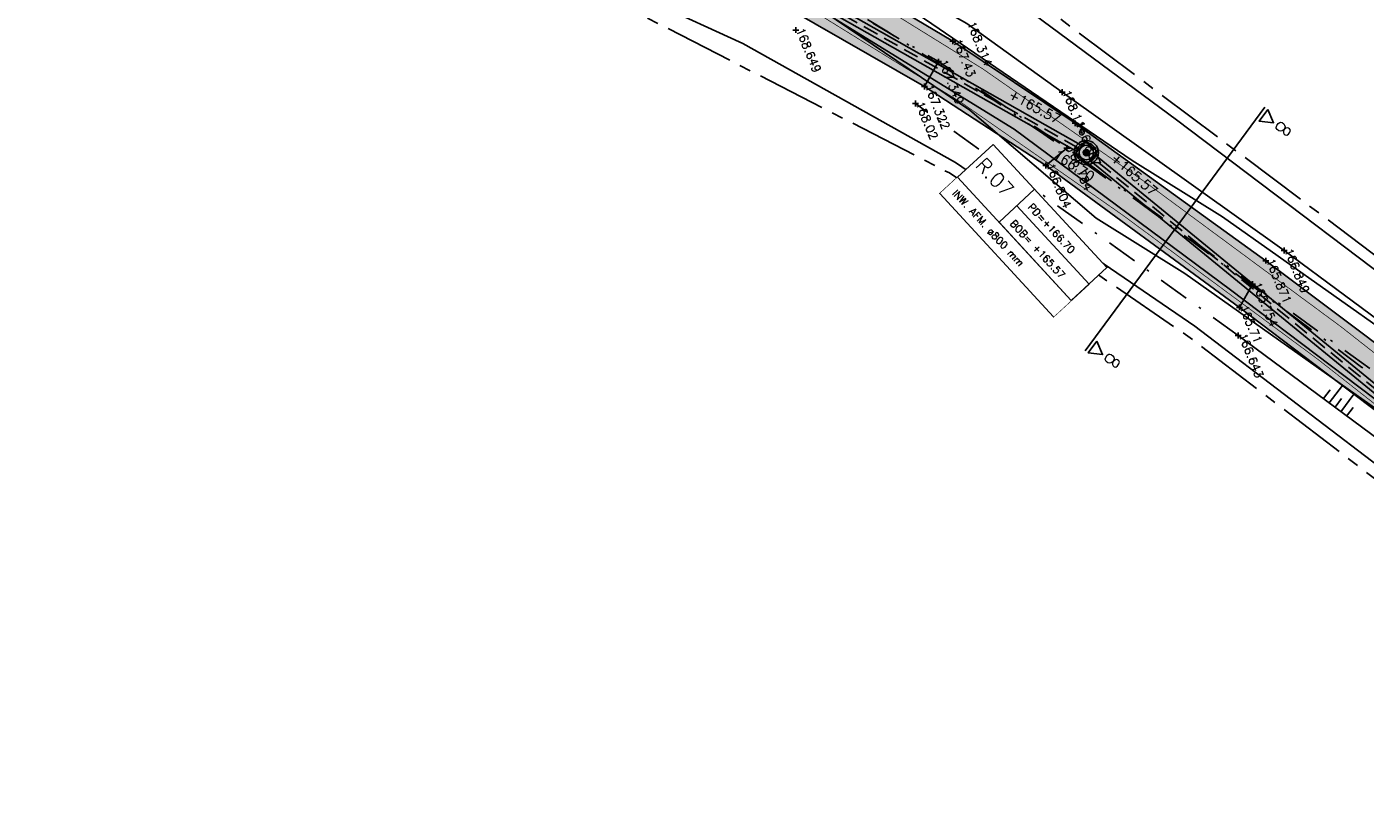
# Model space of a CAD drawing. Header units: metres. Extents: x 189938 to 192675, y 307646 to 311153.
# Tile 50 of 100: x 191445 to 191500, y 309284 to 309317. Entities that reach past the tile are written whole.
import ezdxf

# ---------------------------------------------------------------- set-up
doc = ezdxf.new("R2010")
doc.units = ezdxf.units.M
doc.set_wipeout_variables(frame=1)
for name, pattern in [('1-200 CENTER', [4.28625, 2.8575, -0.47625, 0.47625, -0.47625]), ('1-200 DASHDOT', [2.54, 1.27, -0.635, 0, -0.635]), ('1-200 HIDDEN', [0.9525, 0.635, -0.3175])]:
    doc.linetypes.add(name, pattern=pattern)
for name, color, linetype in [('PH-BEST-KADASTRALE-GRENS', 240, '1-200 CENTER'), ('PH-BEST-KANTVERHARDING', 252, 'Continuous'), ('PH-BEST-KL-LAAGSPANNING-ENEXIS', 12, '1-200 LAAGSPANNING'), ('PH-BEST-TALUD', 8, 'Continuous'), ('PH-HULPLIJNEN-DPROF', 6, '1-200 DASHDOT'), ('PH-HULPLIJNEN-LPROF', 3, '1-200 DASHDOT'), ('PH-INM-HOOGTE', 30, 'Continuous'), ('PH-INM-HOOGTE-AANDUIDING', 30, 'Continuous'), ('PH-INM-ONVERHARD', 8, 'Continuous'), ('PH-INM-VLAKVERDICHTINGSLIJN', 8, 'Continuous'), ('PH-INM-WEGAS', 6, '1-200 DASHDOT'), ('PH-NIEUW-AAND-DPROF', 3, 'Continuous'), ('PH-NIEUW-HALFVERHARDING', 9, 'Continuous'), ('PH-NIEUW-HOOGTES', 150, 'Continuous'), ('PH-NIEUW-WEGAS', 2, '1-200 DASHDOT'), ('PH-OPBREEK-HALFVERHARDING', 252, 'Continuous'), ('PH-RIO-PUT-RWA', 150, 'Continuous'), ('PH-RIO-PUTRAND', 7, 'Continuous'), ('PH-RIO-STRENG-RWA', 150, 'Continuous'), ('PH-RIO-TEKST-PUTTENSTAAT', 7, 'Continuous'), ('PH-RIO-VLOEIVLAKHOOGTE', 7, 'Continuous')]:
    doc.layers.add(name, color=color, linetype=linetype)
doc.layers.add('PH-NIEUW - ASFALT XIJKANT', color=115, linetype='Continuous', lineweight=18)
doc.styles.add('ROMANS', font='romans.shx')
doc.linetypes.add('1-200 LAAGSPANNING', pattern='A,1.5,-0.6,["LS",ROMANS,S=0.24,R=0,X=-0.45,Y=-0.12],-0.05', length=2.15)
pattern_1 = [(49.99999999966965, (190983.9148485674, 307878.360549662), (0.4554616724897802, -0.03984771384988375), [0.04762499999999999, -0.523875]), (354.9999999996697, (190983.9148485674, 307878.360549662), (-0.08810855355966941, 0.4776421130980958), [0.03809999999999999, -0.4191014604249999]), (100.4514446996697, (190983.9528035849, 307878.3572290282), (0.3673531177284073, 0.4377943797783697), [0.040475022, -0.4452256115]), (46.18419999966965, (190983.9148485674, 307878.4875496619), (0.6776976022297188, -0.1051058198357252), [0.07143749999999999, -0.7858124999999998]), (96.63555760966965, (190983.9713233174, 307878.478790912), (0.5935103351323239, 0.6185653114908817), [0.06071255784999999, -0.6678390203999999]), (351.1841511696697, (190983.9148485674, 307878.4875496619), (0.5935103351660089, 0.6185653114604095), [0.05714991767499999, -0.6286493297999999]), (20.99999999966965, (190983.9783485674, 307878.455799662), (0.3790359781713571, -0.2556629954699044), [0.04762499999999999, -0.523875]), (325.9999999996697, (190983.9783485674, 307878.455799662), (0.1545050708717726, 0.4604699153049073), [0.03809999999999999, -0.4190999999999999]), (71.45144499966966, (190984.0099348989, 307878.4344944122), (0.5335410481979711, 0.2048069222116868), [0.040475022, -0.4452248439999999]), (37.49999999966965, (190983.9148485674, 307878.360549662), (0.007721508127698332, 0.2113875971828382), [0, -0.4140199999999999, 0, -0.4254499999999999, 0, -0.4206874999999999]), (7.499999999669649, (190983.9148485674, 307878.360549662), (0.1670491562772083, 0.2504514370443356), [0, -0.24257, 0, -0.4044949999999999, 0, -0.1603375]), (327.4999999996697, (190983.7732435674, 307878.360549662), (0.3389764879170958, -0.01432185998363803), [0, -0.15875, 0, -0.4953, 0, -0.6572249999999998]), (317.4999999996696, (190983.7097435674, 307878.360549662), (0.3703229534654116, 0.0635662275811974), [0, -0.206375, 0, -0.3289299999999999, 0, -0.4667249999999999])]

# ---------------------------------------------------------------- blocks, each defined once
blk = doc.blocks.new('*U42')
for p, q in [((6.928477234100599, 1.000000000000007), (6.928477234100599, -0.9999999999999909)), ((2.357807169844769e-15, 0), (1.845037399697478e-15, -1.000000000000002))]:
    blk.add_line(p, q)
blk.add_lwpolyline([(0, 2), (6.928477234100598, 2), (6.928477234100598, -0.9999999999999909), (0, -0.9999999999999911)], close=True)
blk.add_wipeout([(0, 1.9999999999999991), (6.928477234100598, 1.9999999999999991), (6.928477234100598, -0.9999999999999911), (0, -0.9999999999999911)])
for p, q in [((2.528477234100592, 2), (2.528477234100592, 0)), ((2.528477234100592, 1), (6.928477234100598, 1.000000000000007)), ((2.528477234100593, 0), (6.928477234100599, 7.105427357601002e-15)), ((3.067280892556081e-16, -1.000000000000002), (6.928477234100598, -0.9999999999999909))]:
    blk.add_line(p, q)
blk.add_lwpolyline([(0, 2), (0, 0), (6.928477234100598, 7.105427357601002e-15), (6.928477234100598, 2)], close=True)
at = {"style": 'ROMANS'}
for tag, p, height in [('P.NR', (0.1390398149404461, 0.8280474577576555), 0.6), ('PD', (2.876738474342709, 1.265068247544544), 0.3), ('BOB', (2.876738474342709, 0.2650682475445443), 0.3), ('INW.AFM.', (0.3378013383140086, -0.6429989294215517), 0.3)]:
    blk.add_attdef(tag, p, '', height=height, dxfattribs=at)
blk = doc.blocks.new('*U31')
for p, q in [((-0.3250000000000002, 0.3249999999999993), (-0.3250000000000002, -0.3250000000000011)), ((-0.3250000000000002, 0.3249999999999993), (0.3250000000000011, 0.3249999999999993)), ((0.3250000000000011, 0.3249999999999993), (0.3249999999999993, -0.3250000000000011)), ((-0.3250000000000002, -0.3250000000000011), (0.3249999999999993, -0.3250000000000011))]:
    blk.add_line(p, q)
blk.add_circle((0, 0), 0.3)
blk = doc.blocks.new('Hoogtepunt')
h = blk.add_hatch(color=256)
edge = h.paths.add_edge_path()
edge.add_arc((-5.820766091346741e-11, 0), 0.1276989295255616, 0, 360)
blk.add_circle((-5.820766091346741e-11, 0), 0.1276989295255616)

msp = doc.modelspace()

# ---------------------------------------------------------------- hatches: boundary and pattern name
at = {"layer": 'PH-NIEUW-HALFVERHARDING', "transparency": 33554559}
h = msp.add_hatch(color=41, dxfattribs=at)
h.dxf.hatch_style = 1
edge = h.paths.add_edge_path()
edge.add_line((191554.9859012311, 309223.6796000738), (191554.2223372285, 309225.5598848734))
edge.add_arc((191571.6296922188, 309235.9120594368), 20.25298807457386, 206.9911534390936, 210.7399993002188, ccw=False)
edge.add_line((191553.5827282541, 309226.7201816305), (191551.5792668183, 309230.4693765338))
edge.add_arc((191578.7660722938, 309244.9972199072), 30.82500000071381, 201.6098753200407, 208.1187594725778, ccw=False)
edge.add_line((191550.1076683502, 309233.6448409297), (191543.2435571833, 309250.9728803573))
edge.add_arc((191488.2277890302, 309229.1796272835), 59.17500000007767, 21.6098753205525, 39.82597815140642)
edge.add_line((191533.6737875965, 309267.0787280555), (191526.7597069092, 309275.3696187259))
edge.add_arc((191435.234115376, 309199.0430393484), 119.1749999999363, 39.82597815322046, 43.39710107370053)
edge.add_line((191521.8277946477, 309280.922312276), (191517.6850189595, 309285.3036187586))
edge.add_arc((191409.2932445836, 309182.8126365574), 149.1749918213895, 43.39720279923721, 53.5724700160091)
edge.add_line((191497.8741842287, 309302.840113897), (191489.8205152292, 309308.7837660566))
edge.add_arc((191401.2395701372, 309188.7562825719), 149.1750000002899, 53.57246973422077, 62.95540193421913)
edge.add_line((191469.0670418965, 309321.6194253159), (191462.2585208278, 309325.0952182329))
edge.add_arc((191592.8877434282, 309580.0157004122), 286.4409992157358, 241.4132758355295, 242.86797992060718, ccw=False)
edge.add_line((191455.8290450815, 309328.4936154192), (191454.9140833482, 309328.9085230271))
edge.add_line((191454.9140833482, 309328.9085230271), (191455.779949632, 309330.4871360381))
edge.add_line((191455.779949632, 309330.4871360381), (191456.6211948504, 309329.9413020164))
edge.add_arc((191593.0515607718, 309580.3056265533), 285.1237270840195, 241.4128256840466, 242.8652897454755)
edge.add_line((191463.011156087, 309326.5635667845), (191469.8172703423, 309323.0890025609))
edge.add_arc((191401.2395701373, 309188.7562825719), 150.8250000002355, 53.57246973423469, 62.95540193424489, ccw=False)
edge.add_line((191490.8002944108, 309310.1113701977), (191498.8539634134, 309304.1677180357))
edge.add_arc((191409.293233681, 309182.8126242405), 150.8250082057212, 43.39720224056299, 53.5724694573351, ccw=False)
edge.add_line((191518.8839245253, 309286.4372524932), (191523.0267002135, 309282.0559460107))
edge.add_arc((191435.2341153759, 309199.0430393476), 120.8250000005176, 39.8259781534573, 43.39710107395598, ccw=False)
edge.add_line((191528.0268957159, 309276.4263743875), (191534.9409764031, 309268.1354837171))
edge.add_arc((191488.2277890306, 309229.1796272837), 60.82499999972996, 21.609875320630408, 39.8259781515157, ccw=False)
edge.add_line((191544.7775836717, 309251.5805502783), (191551.6416948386, 309234.2525108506))
edge.add_arc((191578.7660722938, 309244.9972199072), 29.17500000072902, 201.6098753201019, 208.11875947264)
edge.add_line((191553.0345216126, 309231.247022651), (191555.0379830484, 309227.4978277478))
edge.add_arc((191598.40898578, 309250.6740385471), 49.1749999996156, 208.118759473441, 211.8676053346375)
edge.add_line((191556.6461174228, 309224.7116917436), (191554.9859012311, 309223.6796000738))
at = {"layer": 'PH-OPBREEK-HALFVERHARDING'}
h = msp.add_hatch(dxfattribs=at)
h.set_pattern_fill('AR-CONC', color=256, scale=0.0025, angle=-3.303487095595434e-10)
h.set_pattern_definition(pattern_1)
h.paths.add_polyline_path([(191494.8366866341, 309304.8295381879), (191496.1647356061, 309306.5821595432), (191495.7460000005, 309306.8969999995), (191487.8650000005, 309312.5699999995), (191482.8040000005, 309315.9649999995), (191475.6730000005, 309320.2059999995), (191468.7760000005, 309323.9069999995), (191463.0940000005, 309326.7359999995), (191456.0070000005, 309330.6069999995), (191447.8110000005, 309335.3529999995), (191441.8300000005, 309338.7279999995), (191436.7130000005, 309342.0049999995), (191428.4020000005, 309348.7829999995), (191419.6080000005, 309356.4139999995), (191412.9390000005, 309362.2319999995), (191403.6510000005, 309369.4389999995), (191401.6100000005, 309371.1399999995), (191388.9230000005, 309381.3089999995), (191385.4370000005, 309384.2909999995), (191378.2610000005, 309392.2279999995), (191371.1670000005, 309401.5569999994), (191364.0340000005, 309411.0999999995), (191356.3340000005, 309420.2389999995), (191346.4810000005, 309432.0529999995), (191338.3620000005, 309441.9109999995), (191333.5160000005, 309448.9439999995), (191330.2750000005, 309453.5429999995), (191327.1730000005, 309457.9109999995), (191323.4650000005, 309463.9519999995), (191319.2570000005, 309470.7879999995), (191316.4610000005, 309474.9999999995), (191312.8550000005, 309480.1349999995), (191308.1330000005, 309485.8379999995), (191304.3350000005, 309489.6929999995), (191299.3210000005, 309494.4709999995), (191298.4650000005, 309495.2249999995), (191295.9650000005, 309497.5759999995), (191294.0570000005, 309499.4659999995), (191290.6210000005, 309498.6679999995), (191294.3610000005, 309495.9849999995), (191296.3410000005, 309494.3269999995), (191298.7160000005, 309492.4049999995), (191302.7550000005, 309488.7149999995), (191307.0510000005, 309483.9139999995), (191311.3610000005, 309478.8889999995), (191315.9290000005, 309472.5769999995), (191318.0310000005, 309469.3209999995), (191322.2160000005, 309462.9419999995), (191326.3100000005, 309456.3279999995), (191328.8350000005, 309452.3829999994), (191332.4580000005, 309447.0609999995), (191337.3080000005, 309440.6459999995), (191345.1160000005, 309430.4289999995), (191354.8730000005, 309418.9209999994), (191362.5500000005, 309409.6539999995), (191369.8250000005, 309400.0619999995), (191376.9620000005, 309390.3519999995), (191383.8490000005, 309382.7129999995), (191387.6490000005, 309379.3419999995), (191400.0800000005, 309369.6339999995), (191402.5230000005, 309367.6969999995), (191411.6660000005, 309360.6029999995), (191418.9000000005, 309354.3279999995), (191427.0000000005, 309347.3219999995), (191435.8820000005, 309340.1149999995), (191440.5430000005, 309337.0689999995), (191447.5060000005, 309332.9869999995), (191454.7720000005, 309328.7029999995), (191464.1380000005, 309323.9209999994), (191467.8040000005, 309321.9769999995), (191474.8520000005, 309317.9829999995), (191481.6340000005, 309314.0869999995), (191486.6520000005, 309310.8299999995), (191494.6500000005, 309304.9709999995)])
h = msp.add_hatch(dxfattribs=at)
h.set_pattern_fill('AR-CONC', color=256, scale=0.0025, angle=-3.303487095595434e-10)
h.set_pattern_definition(pattern_1)
edge = h.paths.add_edge_path()
edge.add_line((191496.1649613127, 309306.5824574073), (191494.8366866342, 309304.8295381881))
edge.add_line((191494.8366866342, 309304.8295381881), (191500.9080000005, 309300.2289999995))
edge.add_line((191500.9080000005, 309300.2289999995), (191506.8680000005, 309295.2889999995))
edge.add_line((191506.8680000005, 309295.2889999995), (191512.5580000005, 309290.0289999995))
edge.add_line((191512.5580000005, 309290.0289999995), (191518.6030000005, 309283.9619999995))
edge.add_line((191518.6030000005, 309283.9619999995), (191523.1200000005, 309279.2049999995))
edge.add_line((191523.1200000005, 309279.2049999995), (191525.2810000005, 309276.6349999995))
edge.add_line((191525.2810000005, 309276.6349999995), (191530.7650000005, 309270.3269999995))
edge.add_line((191530.7650000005, 309270.3269999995), (191532.9300000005, 309267.6319999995))
edge.add_line((191532.9300000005, 309267.6319999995), (191535.7240000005, 309264.2419999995))
edge.add_line((191535.7240000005, 309264.2419999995), (191537.5490000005, 309261.4279999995))
edge.add_line((191537.5490000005, 309261.4279999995), (191540.0380000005, 309257.5529999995))
edge.add_line((191540.0380000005, 309257.5529999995), (191542.6200000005, 309252.1499999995))
edge.add_line((191542.6200000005, 309252.1499999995), (191546.3310000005, 309242.7449999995))
edge.add_line((191546.3310000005, 309242.7449999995), (191550.7090000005, 309231.6929999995))
edge.add_line((191550.7090000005, 309231.6929999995), (191555.0000000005, 309223.6629999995))
edge.add_line((191555.0000000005, 309223.6629999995), (191561.1260000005, 309215.4599999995))
edge.add_line((191561.1260000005, 309215.4599999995), (191570.5490000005, 309203.7719999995))
edge.add_line((191570.5490000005, 309203.7719999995), (191575.7590000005, 309197.8729999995))
edge.add_line((191575.7590000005, 309197.8729999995), (191583.0560000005, 309189.9909999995))
edge.add_line((191583.0560000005, 309189.9909999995), (191588.7380000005, 309184.1439999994))
edge.add_line((191588.7380000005, 309184.1439999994), (191596.8330000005, 309176.9769999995))
edge.add_line((191596.8330000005, 309176.9769999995), (191604.4770000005, 309170.3799999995))
edge.add_line((191604.4770000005, 309170.3799999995), (191609.7190000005, 309166.3059999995))
edge.add_line((191609.7190000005, 309166.3059999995), (191616.3530000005, 309161.6589999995))
edge.add_line((191616.3530000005, 309161.6589999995), (191622.3960000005, 309158.0229999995))
edge.add_line((191622.3960000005, 309158.0229999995), (191627.5000000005, 309154.9419999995))
edge.add_line((191627.5000000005, 309154.9419999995), (191637.1450000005, 309148.3939999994))
edge.add_line((191637.1450000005, 309148.3939999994), (191640.7670000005, 309145.9139999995))
edge.add_line((191640.7670000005, 309145.9139999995), (191646.6560000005, 309141.4659999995))
edge.add_line((191646.6560000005, 309141.4659999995), (191649.1390000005, 309139.5739999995))
edge.add_line((191649.1390000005, 309139.5739999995), (191654.5570000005, 309135.3399999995))
edge.add_line((191654.5570000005, 309135.3399999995), (191657.798, 309132.495))
edge.add_line((191657.798, 309132.495), (191661.881, 309129.005))
edge.add_line((191661.881, 309129.005), (191668.746, 309123.319))
edge.add_line((191668.746, 309123.319), (191671.77, 309121.214))
edge.add_line((191671.77, 309121.214), (191673.98, 309119.645))
edge.add_line((191673.98, 309119.645), (191675.464, 309122.818))
edge.add_line((191675.464, 309122.818), (191673.152, 309123.705))
edge.add_line((191673.152, 309123.705), (191670.702, 309125.302))
edge.add_line((191670.702, 309125.302), (191663.035, 309131.199))
edge.add_line((191663.035, 309131.199), (191659.526, 309134.207))
edge.add_line((191659.526, 309134.207), (191655.736999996, 309137.4290000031))
edge.add_line((191655.736999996, 309137.4290000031), (191650.5200000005, 309141.6939999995))
edge.add_line((191650.5200000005, 309141.6939999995), (191647.4230000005, 309144.0469999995))
edge.add_line((191647.4230000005, 309144.0469999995), (191643.0400000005, 309147.2969999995))
edge.add_line((191643.0400000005, 309147.2969999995), (191637.8340000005, 309151.1189999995))
edge.add_line((191637.8340000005, 309151.1189999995), (191629.0150000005, 309157.0309999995))
edge.add_line((191629.0150000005, 309157.0309999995), (191623.4810000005, 309160.3519999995))
edge.add_line((191623.4810000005, 309160.3519999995), (191618.5710000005, 309163.4649999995))
edge.add_line((191618.5710000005, 309163.4649999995), (191610.4840000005, 309168.7909999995))
edge.add_line((191610.4840000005, 309168.7909999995), (191606.0730000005, 309172.0739999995))
edge.add_line((191606.0730000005, 309172.0739999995), (191597.9970000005, 309179.0849999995))
edge.add_line((191597.9970000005, 309179.0849999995), (191591.3770000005, 309185.1079999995))
edge.add_line((191591.3770000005, 309185.1079999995), (191588.2870000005, 309188.2319999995))
edge.add_arc((191850.9242126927, 309447.1297044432), 368.7903562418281, 217.0835256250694, 224.5891849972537, ccw=False)
edge.add_line((191556.7190000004, 309224.7569999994), (191552.8340000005, 309232.0969999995))
edge.add_line((191552.8340000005, 309232.0969999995), (191547.8570000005, 309244.3199999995))
edge.add_line((191547.8570000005, 309244.3199999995), (191544.3620000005, 309252.9929999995))
edge.add_line((191544.3620000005, 309252.9929999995), (191541.4180000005, 309259.0099999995))
edge.add_line((191541.4180000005, 309259.0099999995), (191539.3430000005, 309262.3649999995))
edge.add_line((191539.3430000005, 309262.3649999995), (191536.5820000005, 309266.3709999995))
edge.add_line((191536.5820000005, 309266.3709999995), (191534.8720000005, 309268.5609999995))
edge.add_line((191534.8720000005, 309268.5609999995), (191531.4820000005, 309272.5619999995))
edge.add_line((191531.4820000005, 309272.5619999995), (191527.1390000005, 309277.7769999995))
edge.add_line((191527.1390000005, 309277.7769999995), (191524.1980000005, 309281.1699999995))
edge.add_line((191524.1980000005, 309281.1699999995), (191518.0550000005, 309287.8029999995))
edge.add_line((191518.0550000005, 309287.8029999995), (191513.1810000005, 309292.5949999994))
edge.add_line((191513.1810000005, 309292.5949999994), (191508.2980000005, 309296.9419999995))
edge.add_line((191508.2980000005, 309296.9419999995), (191501.4530000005, 309302.6059999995))
edge.add_line((191501.4530000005, 309302.6059999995), (191496.1649613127, 309306.5824574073))

# ---------------------------------------------------------------- linework, layer by layer
at = {"layer": 'PH-BEST-KADASTRALE-GRENS', "flags": 128}
for points in [[(191358.521, 309418.983), (191373.515, 309400.246), (191386.308, 309385.308), (191412.694, 309364.998), (191422.887, 309355.742), (191438.78, 309343.573), (191448.963, 309336.77), (191461.818, 309330.332), (191470.841, 309325.813), (191484.375, 309319.035), (191504.516, 309303.931), (191506.014, 309302.472)], [(191435.422, 309340.011), (191438.872, 309336.372), (191450.309, 309329.377), (191457.675, 309324.271), (191466.514, 309318.8), (191482.664, 309310.521), (191492.516, 309303.784), (191500.965, 309297.353), (191505.346, 309293.687)]]:
    msp.add_lwpolyline(points, dxfattribs=at)
at = {"layer": 'PH-BEST-KANTVERHARDING', "color": 8}
for points in [[(191359.751, 309416.02), (191367.69, 309405.86), (191380.05, 309390.101), (191387.651, 309381.75), (191396.149, 309374.67), (191408.7, 309365.17), (191419.36, 309356.421), (191433.791, 309344.26), (191440.37, 309339.36), (191447.149, 309335.44), (191455.66, 309330.77), (191467.13, 309324.96), (191478.08, 309319.32), (191490.22, 309311.04), (191493.95, 309308.709), (191503.15, 309302.209), (191510.37, 309295.311), (191519.531, 309286.54), (191527.47, 309278.51), (191535.071, 309270.18), (191539.401, 309264.271), (191543.381, 309257.43), (191547.48, 309248.42), (191549.271, 309244.03)], [(191437.28, 309339.65), (191443.08, 309335.999), (191456.561, 309328.58), (191466.67, 309323.091), (191475.98, 309318.21), (191483.509, 309313.11), (191488.731, 309308.649), (191492.39, 309306.37), (191501.361, 309300.029), (191508.429, 309293.281), (191517.55, 309284.539), (191525.44, 309276.57), (191532.889, 309268.4), (191537.05, 309262.719), (191540.881, 309256.141)], [(191437.28, 309339.65), (191437.94, 309338.13), (191438.35, 309337.56), (191439.131, 309336.799), (191442, 309334.76), (191450.59, 309329.791), (191457.95, 309324.689), (191466.761, 309319.24), (191474.131, 309315.86), (191482.921, 309310.951), (191492.81, 309304.191), (191501.269, 309297.75), (191513.8, 309287.27), (191522.48, 309277.97), (191530.411, 309270.049), (191535.86, 309263.39), (191539.21, 309258.81), (191540.881, 309256.141)], [(191484.106, 309318.61), (191492.05, 309312.719), (191504.191, 309303.55), (191528.6, 309279.791), (191537.041, 309269.64), (191540.599, 309264.639), (191543.94, 309258.079), (191547.829, 309248.42), (191549.271, 309244.03)]]:
    msp.add_lwpolyline(points, dxfattribs=at)
at = {"layer": 'PH-BEST-KL-LAAGSPANNING-ENEXIS'}
msp.add_lwpolyline([(191309.726, 309481.927), (191314.76, 309475.332), (191320.167, 309467.259), (191328.861, 309453.301), (191339.268, 309438.888), (191349.021, 309427.015), (191360.293, 309413.57), (191364.851, 309408.09), (191374.098, 309395.28), (191381.165, 309386.899), (191386.229, 309381.862), (191390.868, 309378.213), (191403.608, 309368.164), (191423.471, 309351.28), (191432.905, 309343.205), (191439.683, 309338.446), (191446.163, 309334.563), (191455.351, 309329.31), (191464.987, 309324.182), (191475.416, 309318.442), (191485.338, 309312.328), (191494.285, 309305.695), (191507.933, 309295.378)], dxfattribs=at)
msp.add_lwpolyline([(191309.726, 309481.927), (191314.76, 309475.332), (191320.167, 309467.259), (191328.861, 309453.301), (191339.268, 309438.888), (191349.021, 309427.015), (191360.293, 309413.57), (191364.851, 309408.09), (191374.098, 309395.28), (191381.165, 309386.899), (191386.229, 309381.862), (191390.868, 309378.213), (191403.608, 309368.164), (191423.471, 309351.28), (191432.905, 309343.205), (191439.683, 309338.446), (191446.163, 309334.563), (191455.351, 309329.31), (191464.987, 309324.182), (191475.416, 309318.442), (191485.338, 309312.328), (191494.285, 309305.695), (191507.933, 309295.378)], dxfattribs=at)
at = {"layer": 'PH-BEST-TALUD'}
for points in [[(191498.1247171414, 309301.2042284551), (191498.3976012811, 309301.5643526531)], [(191498.3638247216, 309301.0230446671), (191498.9095930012, 309301.743293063)], [(191498.6029323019, 309300.841860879), (191498.8758164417, 309301.201985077)], [(191498.8420398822, 309300.660677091), (191499.3878081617, 309301.3809254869)], [(191499.0811474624, 309300.4794933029), (191499.3540316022, 309300.8396175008)]]:
    msp.add_lwpolyline(points, dxfattribs=at)
at = {"layer": 'PH-HULPLIJNEN-DPROF'}
msp.add_lwpolyline([(191494.6, 309303.812), (191481.257, 309313.384)], dxfattribs=at)
at = {"layer": 'PH-HULPLIJNEN-LPROF'}
for points in [[(191482.214, 309315.117), (191481.634, 309314.087)], [(191486.652, 309310.83), (191487.52, 309311.551)], [(191495.191, 309305.923), (191494.65, 309304.971)]]:
    msp.add_lwpolyline(points, dxfattribs=at)
at = {"layer": 'PH-INM-HOOGTE', "flags": 128}
for points in [[(191476.313, 309316.5462801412), (191476.313, 309316.3017198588)], [(191476.4352801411, 309316.424), (191476.1907198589, 309316.424)], [(191487.4462801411, 309313.855), (191487.2017198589, 309313.855)], [(191487.324, 309313.9772801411), (191487.324, 309313.7327198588)], [(191481.3792801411, 309313.384), (191481.1347198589, 309313.384)], [(191481.257, 309313.5062801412), (191481.257, 309313.2617198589)], [(191496.6212801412, 309307.316), (191496.3767198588, 309307.316)], [(191496.499, 309307.4382801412), (191496.499, 309307.1937198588)], [(191494.7222801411, 309303.812), (191494.4777198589, 309303.812)], [(191494.6, 309303.9342801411), (191494.6, 309303.6897198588)]]:
    msp.add_lwpolyline(points, dxfattribs=at)
at = {"layer": 'PH-INM-HOOGTE'}
for p in [(191476.313, 309316.424), (191487.324, 309313.855), (191481.257, 309313.384), (191496.499, 309307.316), (191494.6, 309303.812)]:
    msp.add_point(p, dxfattribs=at)
at = {"layer": 'PH-INM-HOOGTE-AANDUIDING', "flags": 128}
for points in [[(191482.9262801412, 309315.965), (191482.6817198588, 309315.965)], [(191482.804, 309316.0872801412), (191482.804, 309315.8427198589)], [(191482.3362801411, 309315.117), (191482.0917198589, 309315.117)], [(191482.214, 309315.2392801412), (191482.214, 309314.9947198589)], [(191481.7562801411, 309314.087), (191481.5117198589, 309314.087)], [(191481.634, 309314.2092801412), (191481.634, 309313.9647198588)], [(191487.865, 309312.6922801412), (191487.865, 309312.4477198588)], [(191487.9872801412, 309312.57), (191487.7427198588, 309312.57)], [(191495.8682801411, 309306.897), (191495.6237198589, 309306.897)], [(191495.746, 309307.0192801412), (191495.746, 309306.7747198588)], [(191495.191, 309306.0452801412), (191495.191, 309305.8007198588)], [(191495.3132801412, 309305.923), (191495.0687198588, 309305.923)], [(191494.7722801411, 309304.971), (191494.5277198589, 309304.971)], [(191494.65, 309305.0932801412), (191494.65, 309304.8487198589)]]:
    msp.add_lwpolyline(points, dxfattribs=at)
at = {"layer": 'PH-INM-HOOGTE-AANDUIDING'}
for p in [(191482.804, 309315.965), (191482.214, 309315.117), (191481.634, 309314.087), (191487.865, 309312.57), (191495.746, 309306.897), (191495.191, 309305.923), (191494.65, 309304.971)]:
    msp.add_point(p, dxfattribs=at)
at = {"layer": 'PH-INM-ONVERHARD'}
for points in [[(191556.719, 309224.757), (191552.834, 309232.097), (191547.857, 309244.32), (191544.362, 309252.993), (191541.418, 309259.01), (191539.343, 309262.365), (191536.582, 309266.371), (191534.872, 309268.561), (191531.482, 309272.562), (191527.139, 309277.777), (191524.198, 309281.17), (191518.055, 309287.803), (191513.181, 309292.595), (191508.298, 309296.942), (191501.453, 309302.606), (191495.746, 309306.897), (191487.865, 309312.57), (191482.804, 309315.965), (191475.673, 309320.206), (191468.776, 309323.907), (191463.094, 309326.736), (191456.007, 309330.607), (191447.811, 309335.353), (191441.83, 309338.728)], [(191555, 309223.663), (191550.709, 309231.693), (191546.331, 309242.745), (191542.62, 309252.15), (191540.038, 309257.553), (191537.549, 309261.428), (191535.724, 309264.242), (191532.93, 309267.632), (191530.765, 309270.327), (191525.281, 309276.635), (191523.12, 309279.205), (191518.603, 309283.962), (191512.558, 309290.029), (191506.868, 309295.289), (191500.908, 309300.229), (191494.65, 309304.971), (191486.652, 309310.83), (191481.634, 309314.087), (191474.852, 309317.983), (191467.804, 309321.977), (191464.138, 309323.921), (191454.772, 309328.703), (191447.506, 309332.987), (191440.543, 309337.069)]]:
    msp.add_lwpolyline(points, dxfattribs=at)
at = {"layer": 'PH-INM-VLAKVERDICHTINGSLIJN'}
for points in [[(191548.088, 309244.588), (191544.699, 309253.056), (191541.998, 309259.592), (191539.677, 309262.656), (191536.241, 309267.834), (191534.255, 309270.435), (191530.893, 309274.454), (191527.61, 309278.482), (191524.41, 309282.148), (191518.736, 309288.51), (191512.852, 309293.653), (191508.916, 309297.431), (191501.496, 309303.633), (191496.499, 309307.316), (191487.324, 309313.855), (191483.388, 309316.689), (191475.693, 309321.01), (191469.368, 309324.347), (191462.058, 309328.299), (191456.63, 309330.936), (191448.082, 309335.707), (191442.586, 309339.169)], [(191506.611, 309294.483), (191500.439, 309299.492), (191494.6, 309303.812)]]:
    msp.add_lwpolyline(points, dxfattribs=at)
at = {"layer": 'PH-INM-WEGAS', "flags": 128}
msp.add_lwpolyline([(191672.405, 309122.401), (191669.712, 309124.354), (191662.499, 309130.132), (191658.614, 309133.386), (191655.095, 309136.504), (191649.925, 309140.711), (191646.975, 309142.83), (191642.194, 309146.486), (191637.499, 309149.795), (191628.326, 309155.947), (191622.986, 309159.092), (191617.404, 309162.704), (191610.059, 309167.485), (191605.157, 309171.407), (191597.304, 309178.082), (191590.394, 309184.407), (191583.901, 309190.831), (191576.941, 309198.561), (191570.997, 309205.22), (191562.278, 309216.021), (191555.036, 309225.137), (191551.865, 309231.932), (191547.115, 309243.541), (191543.436, 309252.705), (191540.702, 309258.312), (191538.49, 309262.064), (191536.097, 309265.387), (191533.748, 309268.233), (191531.085, 309271.595), (191526.298, 309277.303), (191523.672, 309280.255), (191517.146, 309287.312), (191513.074, 309291.263), (191507.494, 309296.297), (191501.394, 309301.484), (191495.191, 309305.923), (191487.52, 309311.551), (191482.214, 309315.117), (191475.383, 309319.106), (191468.282, 309322.983), (191463.276, 309325.477), (191455.397, 309329.792), (191447.429, 309334.37), (191441.192, 309337.944), (191436.304, 309341.066), (191427.665, 309347.971), (191419.199, 309355.291), (191412.347, 309361.383), (191403.17, 309368.573), (191400.862, 309370.411), (191388.059, 309380.27), (191384.719, 309383.501), (191377.624, 309391.422), (191370.552, 309400.822), (191363.262, 309410.363), (191355.543, 309419.56), (191345.734, 309431.14), (191337.865, 309441.243), (191332.985, 309448.036), (191329.614, 309452.929), (191326.786, 309457.116), (191322.837, 309463.408), (191318.762, 309469.999), (191316.154, 309473.885), (191312.162, 309479.652), (191307.761, 309484.8), (191303.577, 309489.284), (191299.05, 309493.465), (191297.56, 309494.769), (191295, 309496.951), (191292.788, 309498.744)], dxfattribs=at)
at = {"layer": 'PH-NIEUW - ASFALT XIJKANT', "const_width": 0.03}
msp.add_lwpolyline([(191517.6850189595, 309285.3036187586, 0.04442717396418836), (191497.8741842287, 309302.840113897), (191489.8205152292, 309308.7837660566, 0.0409636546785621), (191469.0670418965, 309321.6194253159), (191462.2585208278, 309325.0952182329, -0.006347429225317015), (191455.8290450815, 309328.4936154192), (191454.9140833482, 309328.9085230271), (191455.779949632, 309330.4871360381), (191456.6211948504, 309329.9413020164, 0.006337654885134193), (191463.011156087, 309326.5635667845), (191469.8172703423, 309323.0890025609, -0.04096365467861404), (191490.8002944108, 309310.1113701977), (191498.8539634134, 309304.1677180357, -0.04442717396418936), (191518.8839245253, 309286.4372524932)], format="xyb", dxfattribs=at)
at = {"layer": 'PH-NIEUW-AAND-DPROF', "color": 1}
for points in [[(191495.7033043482, 309313.2353307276), (191491.9920195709, 309308.206527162)], [(191491.9920195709, 309308.206527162), (191488.2807347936, 309303.1777235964)]]:
    msp.add_lwpolyline(points, dxfattribs=at)
at = {"layer": 'PH-NIEUW-AAND-DPROF', "color": 7}
for points in [[(191495.8239956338, 309313.146259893), (191496.0639408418, 309312.5963268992), (191495.4677122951, 309312.6634947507)], [(191488.7577094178, 309303.571417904), (191488.9976546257, 309303.0214849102), (191488.4014260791, 309303.0886527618)]]:
    msp.add_lwpolyline(points, close=True, dxfattribs=at)
at = {"layer": 'PH-NIEUW-WEGAS', "flags": 128}
msp.add_lwpolyline([(191542.0106687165, 309255.7766544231, 0.05902733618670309), (191534.3073819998, 309267.6071058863), (191527.3933013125, 309275.8979965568, 0.01558322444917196), (191522.4272474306, 309281.4891291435), (191518.2844717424, 309285.870435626, 0.04442690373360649), (191498.3640738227, 309303.5039159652), (191490.31040482, 309309.4475681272, 0.04096365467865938), (191469.4421561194, 309322.3542139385), (191462.6348376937, 309325.8293928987, -0.006346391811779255), (191455.3478046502, 309329.6973731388), (191441.5355581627, 309337.6955334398, -0.009800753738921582), (191439.5237074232, 309338.9137899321, -0.03580393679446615), (191432.6179960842, 309344.0089743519), (191413.8147910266, 309360.0808013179, 0.009473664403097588), (191412.3515592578, 309361.2842634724), (191391.079124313, 309378.1147775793, -0.06361400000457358), (191375.2025082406, 309394.517093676), (191365.4366401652, 309407.57897906, 0.01386663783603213), (191361.9940624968, 309411.926646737), (191347.8428359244, 309428.8142487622, -0.01406552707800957), (191337.3722928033, 309442.0484193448, -0.006767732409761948), (191332.6031915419, 309448.6214553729), (191330.9780420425, 309450.9263234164, -0.01108411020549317), (191328.5043880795, 309454.6051013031), (191317.215311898, 309472.2252988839, 0.07488068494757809), (191297.5913896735, 309494.632075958), (191292.0936009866, 309499.2819041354), (191287.5124012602, 309503.156514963)], format="xyb", dxfattribs=at)
at = {"layer": 'PH-RIO-PUT-RWA', "linetype": 'Continuous'}
for radius in [0.5, 0.4]:
    msp.add_circle((191488.323295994, 309311.3616304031), radius, dxfattribs=at)
at = {"layer": 'PH-RIO-STRENG-RWA', "linetype": 'Continuous'}
for points in [[(191487.9257093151, 309311.4055033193), (191439.7948861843, 309338.6411476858)], [(191488.0809627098, 309311.6798670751), (191439.950139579, 309338.9155114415)], [(191516.5454835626, 309288.093666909), (191488.5082166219, 309311.0069412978)], [(191516.7449710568, 309288.3377648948), (191488.7077041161, 309311.2510392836)]]:
    msp.add_lwpolyline(points, dxfattribs=at)
at = {"layer": 'PH-RIO-STRENG-RWA', "linetype": '1-200 HIDDEN'}
for points in [[(191487.9751677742, 309311.5586246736), (191439.9006811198, 309338.7623900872)], [(191516.6201663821, 309288.2361967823), (191488.6330212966, 309311.1085094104)]]:
    msp.add_lwpolyline(points, dxfattribs=at)

# ---------------------------------------------------------------- texts
at = {"layer": 'PH-INM-HOOGTE', "style": 'ROMANS'}
for s, p in [('168.649', (191476.3129999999, 309316.424)), ('168.314', (191483.388, 309316.689)), ('167.43', (191482.804, 309315.965)), ('167.349', (191482.2139999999, 309315.117)), ('167.322', (191481.6339999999, 309314.0870000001)), ('168.114', (191487.3239999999, 309313.855)), ('168.02', (191481.257, 309313.384)), ('166.849', (191496.4989999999, 309307.3160000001)), ('165.871', (191495.746, 309306.897)), ('165.754', (191495.191, 309305.923)), ('165.71', (191494.6499999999, 309304.971)), ('166.643', (191494.5999999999, 309303.8120000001))]:
    msp.add_text(s, height=0.35, rotation=292.227, dxfattribs=at).set_placement(p)
at = {"layer": 'PH-NIEUW-AAND-DPROF', "color": 3, "style": 'ROMANS'}
for p in [(191496.3758735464, 309312.7296378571), (191489.3095873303, 309303.1547958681)]:
    msp.add_text('8', height=0.5999999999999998, rotation=233.572, dxfattribs=at).set_placement(p)
at = {"layer": 'PH-RIO-VLOEIVLAKHOOGTE', "style": 'ROMANS'}
msp.add_text('+165.57', height=0.4000000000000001, rotation=331.7025299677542, dxfattribs=at).set_placement((191485.0670127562, 309313.6349220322))

# ---------------------------------------------------------------- next in the draw order: block references
at = {"layer": 'PH-RIO-TEKST-PUTTENSTAAT', "rotation": 312.724}
msp.add_blockref('*U42', (191483.001855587, 309310.3455894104), dxfattribs=at).add_auto_attribs({'P.NR': 'R.07', 'PD': 'PD=+166.70', 'BOB': 'BOB= +165.57', 'INW.AFM.': 'INW. AFM. ø800 mm'})

# ---------------------------------------------------------------- next in the draw order: linework, layer by layer
at = {"layer": 'PH-INM-HOOGTE-AANDUIDING', "flags": 128}
for points in [[(191487.6422801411, 309311.551), (191487.3977198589, 309311.551)], [(191487.52, 309311.6732801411), (191487.52, 309311.4287198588)], [(191486.652, 309310.9522801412), (191486.652, 309310.7077198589)], [(191486.7742801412, 309310.83), (191486.5297198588, 309310.83)]]:
    msp.add_lwpolyline(points, dxfattribs=at)
at = {"layer": 'PH-INM-HOOGTE-AANDUIDING'}
for p in [(191487.52, 309311.551), (191486.652, 309310.83)]:
    msp.add_point(p, dxfattribs=at)

# ---------------------------------------------------------------- next in the draw order: block references
at = {"layer": 'PH-NIEUW-HOOGTES', "rotation": 117.6427999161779}
msp.add_blockref('Hoogtepunt', (191488.323295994, 309311.3616304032), dxfattribs=at)
at = {"layer": 'PH-RIO-PUTRAND', "rotation": 320.7428114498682}
msp.add_blockref('*U31', (191488.323295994, 309311.3616304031), dxfattribs=at)

# ---------------------------------------------------------------- next in the draw order: texts
at = {"layer": 'PH-INM-HOOGTE', "style": 'ROMANS'}
for s, p in [('166.867', (191487.8649999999, 309312.57)), ('166.784', (191487.5199999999, 309311.5510000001)), ('166.804', (191486.652, 309310.83))]:
    msp.add_text(s, height=0.35, rotation=292.227, dxfattribs=at).set_placement(p)
at = {"layer": 'PH-NIEUW-HOOGTES', "style": 'ROMANS'}
msp.add_text('166.70', height=0.4, rotation=326.8350696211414, dxfattribs=at).set_placement((191486.915040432, 309311.1765350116))
at = {"layer": 'PH-RIO-VLOEIVLAKHOOGTE', "style": 'ROMANS'}
msp.add_text('+165.57', height=0.4000000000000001, rotation=318.8251035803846, dxfattribs=at).set_placement((191489.2933485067, 309311.0762194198))

doc.saveas('drawing.dxf')
